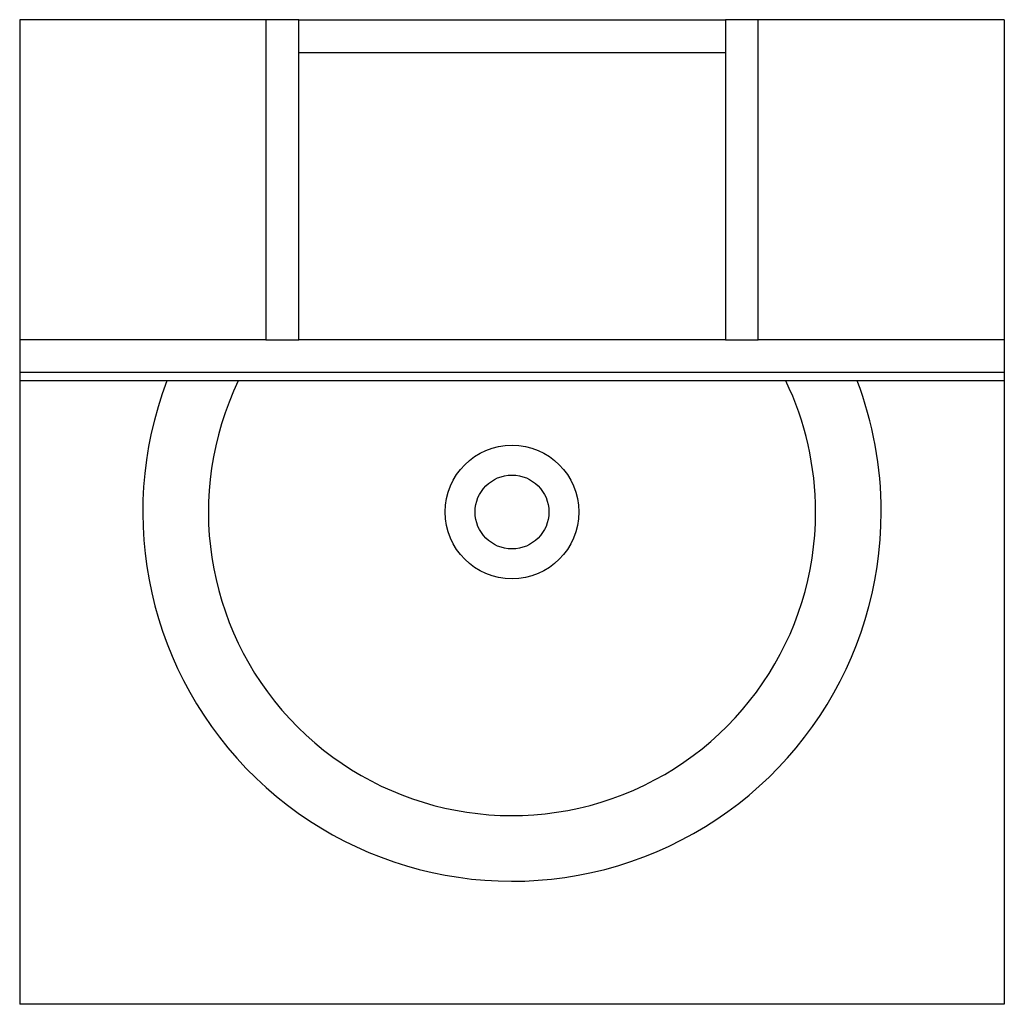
# Model space of a CAD drawing. Header units: millimetres. Extents: x 3497.363 to 3497.963, y 2705.393 to 2705.993.
import ezdxf

# ---------------------------------------------------------------- set-up
doc = ezdxf.new("R2010")
doc.units = ezdxf.units.MM
doc.layers.add('SANINDUSA', color=3, linetype='Continuous')

msp = doc.modelspace()

# ---------------------------------------------------------------- linework, layer by layer
at = {"layer": 'SANINDUSA'}
for p, q in [((3497.36339, 2705.9933), (3497.36339, 2705.7983)), ((3497.51339, 2705.9933), (3497.36339, 2705.9933)), ((3497.37469, 2705.9933), (3497.36339, 2705.9933)), ((3497.36339, 2705.9933), (3497.36339, 2705.3933)), ((3497.51339, 2705.9933), (3497.51339, 2705.7983)), ((3497.53339, 2705.9933), (3497.51339, 2705.9933)), ((3497.53339, 2705.7983), (3497.53339, 2705.9933)), ((3497.53339, 2705.9933), (3497.79339, 2705.9933)), ((3497.79339, 2705.9933), (3497.79339, 2705.7983)), ((3497.81339, 2705.9933), (3497.79339, 2705.9933)), ((3497.81339, 2705.7983), (3497.81339, 2705.9933)), ((3497.96339, 2705.9933), (3497.81339, 2705.9933)), ((3497.96339, 2705.9933), (3497.96339, 2705.7983)), ((3497.53339, 2705.9733), (3497.79339, 2705.9733)), ((3497.51339, 2705.7983), (3497.36339, 2705.7983)), ((3497.36339, 2705.7983), (3497.36339, 2705.7783)), ((3497.51339, 2705.7983), (3497.53339, 2705.7983)), ((3497.79339, 2705.7983), (3497.53339, 2705.7983)), ((3497.79339, 2705.7983), (3497.81339, 2705.7983)), ((3497.96339, 2705.7983), (3497.81339, 2705.7983)), ((3497.96339, 2705.7983), (3497.96339, 2705.7783)), ((3497.96339, 2705.7783), (3497.36339, 2705.7783)), ((3497.36339, 2705.7783), (3497.36339, 2705.7733)), ((3497.96339, 2705.7783), (3497.96339, 2705.7733)), ((3497.96339, 2705.7733), (3497.36339, 2705.7733)), ((3497.96339, 2705.7733), (3497.96339, 2705.3933)), ((3497.96339, 2705.3933), (3497.36339, 2705.3933))]:
    msp.add_line(p, q, dxfattribs=at)
for radius in [0.04075, 0.0225]:
    msp.add_circle((3497.66339, 2705.6933), radius, dxfattribs=at)
for radius, start, end in [(0.225, 159.1725, 0), (0.185, 154.37797, 0), (0.185, 0, 25.62203), (0.225, 0, 20.8275)]:
    msp.add_arc((3497.66339, 2705.6933), radius, start, end, dxfattribs=at)

doc.saveas('drawing.dxf')
